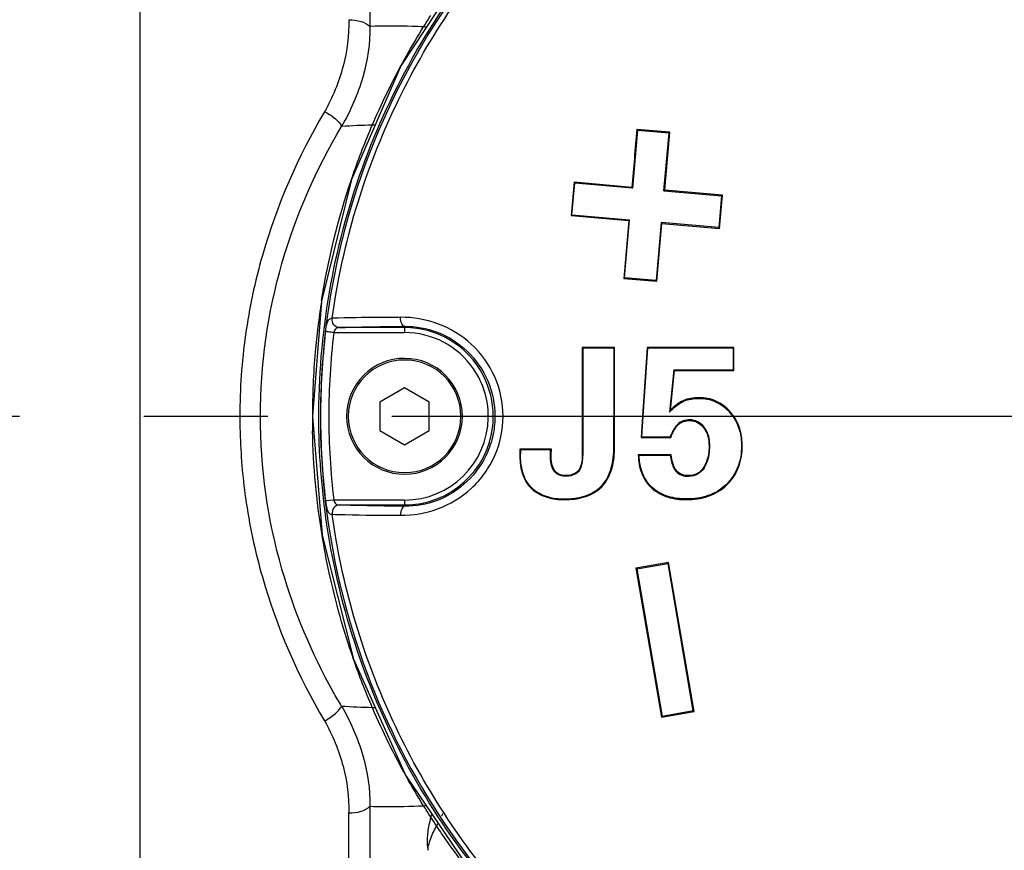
# Model space of a CAD drawing. Header units: millimetres. Extents: x 7426 to 8300, y 123 to 421.
# Tile 162 of 197: x 8101.21 to 8104.19, y 343.05 to 345.56. Entities that reach past the tile are written whole.
import ezdxf

# ---------------------------------------------------------------- set-up
doc = ezdxf.new("R2010")
doc.units = ezdxf.units.MM
doc.linetypes.add('CENTER', pattern=[0.6, 0.375, -0.075, 0.075, -0.075])
for name, color, linetype in [('中心线', 7, 'CENTER'), ('外形图', 7, 'Continuous'), ('尺寸标注', 7, 'Continuous')]:
    doc.layers.add(name, color=color, linetype=linetype)
doc.styles.add('微软雅黑', font='msyh.ttc')
doc.dimstyles.new('尺寸标注_1_20比例', dxfattribs={"dimtxt": 1.5, "dimasz": 1.25, "dimexe": 0.5, "dimexo": 0.4, "dimgap": 0.5, "dimtad": 1, "dimdec": 1, "dimlfac": 20, "dimdsep": 46, "dimtxsty": '微软雅黑', "dimcen": 0.09, "dimadec": 0, "dimazin": 0, "dimtp": 0.01, "dimtm": 0.01, "dimtfac": 1, "dimtdec": 1, "dimtofl": 0, "dimtmove": 0, "dimatfit": 3, "dimfxl": 1, "dimtolj": 1, "dimarcsym": 0})

# ---------------------------------------------------------------- blocks, each defined once
blk = doc.blocks.new('*D1279')
at = {"layer": 'Defpoints', "color": 0}
for p in [(8163.1407, 403.1778), (8093.7172, 293.7489), (8143.3418, 293.7489)]:
    blk.add_point(p, dxfattribs=at)
at = {"layer": '尺寸标注', "color": 0, "lineweight": -2}
for p, q in [((8162.7407, 403.1778), (8093.2172, 403.1778)), ((8093.7172, 401.9278), (8093.7172, 294.9989)), ((8142.9418, 293.7489), (8093.2172, 293.7489))]:
    blk.add_line(p, q, dxfattribs=at)
at = {"layer": '尺寸标注', "color": 0}
for points in [[(8093.9255, 401.9278), (8093.5088, 401.9278), (8093.7172, 403.1778)], [(8093.5088, 294.9989), (8093.9255, 294.9989), (8093.7172, 293.7489)]]:
    blk.add_solid(points, dxfattribs=at)
at = {"layer": '尺寸标注', "color": 0, "insert": (8092.4381, 348.4634), "char_height": 1.5, "attachment_point": 5, "rotation": 90, "style": '微软雅黑'}
blk.add_mtext('\\A1;2188.6', dxfattribs=at)

msp = doc.modelspace()

# ---------------------------------------------------------------- linework, layer by layer
at = {"layer": '中心线', "linetype": 'CENTER', "ltscale": 5}
msp.add_line((8099.3376, 344.3629), (8108.8529, 344.3629), dxfattribs=at)
at = {"layer": '外形图', "color": 7, "linetype": 'Continuous'}
for p, q in [((8102.2711, 346.649), (8102.2711, 345.5411)), ((8101.5758, 346.6129), (8101.5758, 344.3629)), ((8102.2711, 345.5411), (8102.2711, 345.5411)), ((8102.2711, 345.5411), (8102.2711, 345.541)), ((8103.0795, 345.2272), (8103.0642, 345.0522)), ((8103.1771, 345.2208), (8103.0778, 345.2295)), ((8103.0795, 345.2272), (8103.1748, 345.2188)), ((8103.1595, 345.0438), (8103.1748, 345.2188)), ((8103.1618, 345.0458), (8103.1771, 345.2208)), ((8103.1748, 345.2188), (8103.1771, 345.2208)), ((8103.1748, 345.2188), (8103.1748, 345.2188)), ((8103.1748, 345.2188), (8103.1748, 345.2188)), ((8103.1748, 345.2188), (8103.1748, 345.2188)), ((8103.1771, 345.2208), (8103.1771, 345.2208)), ((8102.8879, 345.0698), (8102.8791, 344.9698)), ((8102.8899, 345.0674), (8102.8879, 345.0698)), ((8102.8879, 345.0698), (8102.8879, 345.0698)), ((8103.0622, 345.0545), (8102.8879, 345.0698)), ((8102.8879, 345.0698), (8102.8879, 345.0698)), ((8102.8879, 345.0698), (8102.8879, 345.0698)), ((8102.8879, 345.0698), (8102.8879, 345.0698)), ((8102.8815, 344.9718), (8102.8899, 345.0674)), ((8103.0642, 345.0522), (8102.8899, 345.0674)), ((8103.0642, 345.0522), (8103.0622, 345.0545)), ((8103.1595, 345.0438), (8103.1618, 345.0458)), ((8103.1595, 345.0438), (8103.3338, 345.0286)), ((8103.3362, 345.0306), (8103.1618, 345.0458)), ((8103.3338, 345.0286), (8103.3254, 344.9329)), ((8103.3274, 344.9306), (8103.3362, 345.0306)), ((8103.3338, 345.0286), (8103.3362, 345.0306)), ((8103.3362, 345.0306), (8103.3362, 345.0306)), ((8103.3362, 345.0306), (8103.3362, 345.0306)), ((8102.8815, 344.9718), (8102.8791, 344.9698)), ((8102.8791, 344.9698), (8102.8791, 344.9698)), ((8102.8791, 344.9698), (8103.0535, 344.9545)), ((8102.8815, 344.9718), (8103.0558, 344.9565)), ((8103.0535, 344.9545), (8103.0382, 344.7795)), ((8103.0405, 344.7815), (8103.0558, 344.9565)), ((8103.0558, 344.9565), (8103.0535, 344.9545)), ((8103.1511, 344.9482), (8103.1358, 344.7732)), ((8103.1378, 344.7708), (8103.1531, 344.9458)), ((8103.1511, 344.9482), (8103.1511, 344.9482)), ((8103.1511, 344.9482), (8103.1531, 344.9458)), ((8103.3254, 344.9329), (8103.1511, 344.9482)), ((8103.1531, 344.9458), (8103.3274, 344.9306)), ((8103.3254, 344.9329), (8103.3254, 344.9329)), ((8103.3254, 344.9329), (8103.3254, 344.9329)), ((8103.3254, 344.9329), (8103.3274, 344.9306)), ((8103.3254, 344.9329), (8103.3254, 344.9329)), ((8103.3274, 344.9306), (8103.3274, 344.9306)), ((8103.3274, 344.9306), (8103.3274, 344.9306)), ((8103.3274, 344.9306), (8103.3274, 344.9306)), ((8103.0382, 344.7795), (8103.1378, 344.7708)), ((8103.1358, 344.7732), (8103.0405, 344.7815)), ((8103.1358, 344.7732), (8103.1358, 344.7732)), ((8103.1358, 344.7732), (8103.1378, 344.7708)), ((8103.1378, 344.7708), (8103.1378, 344.7708)), ((8102.3758, 344.6309), (8102.178, 344.6309)), ((8102.3758, 344.6347), (8102.3758, 344.6309)), ((8102.3758, 344.6309), (8102.3758, 344.6159)), ((8102.1617, 344.6159), (8102.3758, 344.6159)), ((8102.3758, 344.6159), (8102.3758, 344.6159)), ((8102.9124, 344.5708), (8102.9124, 344.3629)), ((8103.0102, 344.5708), (8102.9124, 344.5708)), ((8102.9146, 344.5686), (8102.9146, 344.3629)), ((8103.008, 344.5686), (8102.9146, 344.5686)), ((8102.9146, 344.5686), (8102.9146, 344.5686)), ((8103.008, 344.5686), (8103.0102, 344.5708)), ((8103.008, 344.5686), (8103.008, 344.3629)), ((8103.0102, 344.5708), (8103.0102, 344.5708)), ((8103.0103, 344.3629), (8103.0102, 344.5708)), ((8103.0102, 344.5708), (8103.0102, 344.5708)), ((8103.1083, 344.5708), (8103.0946, 344.3629)), ((8103.0968, 344.3629), (8103.1103, 344.5686)), ((8103.3703, 344.5708), (8103.1083, 344.5708)), ((8103.3681, 344.5686), (8103.1103, 344.5686)), ((8103.1103, 344.5686), (8103.1103, 344.5686)), ((8103.3681, 344.5686), (8103.3703, 344.5708)), ((8103.3681, 344.5686), (8103.3681, 344.5034)), ((8103.3703, 344.5012), (8103.3703, 344.5708)), ((8103.3703, 344.5708), (8103.3703, 344.5708)), ((8103.189, 344.5034), (8103.176, 344.3751)), ((8103.1788, 344.3812), (8103.191, 344.5012)), ((8103.189, 344.5034), (8103.191, 344.5012)), ((8103.189, 344.5034), (8103.3681, 344.5034)), ((8103.191, 344.5012), (8103.3703, 344.5012)), ((8103.3681, 344.5034), (8103.3703, 344.5012)), ((8102.3758, 344.4489), (8102.3013, 344.4059)), ((8102.4503, 344.4059), (8102.3758, 344.4489)), ((8102.3013, 344.4059), (8102.3013, 344.3629)), ((8102.4503, 344.3629), (8102.4503, 344.4059)), ((8103.2185, 344.4081), (8103.2176, 344.4101)), ((8101.5758, 344.3629), (8101.5758, 342.1129)), ((8102.0973, 344.3629), (8102.0973, 344.3629)), ((8102.3013, 344.3629), (8102.3013, 344.3199)), ((8102.4503, 344.3199), (8102.4503, 344.3629)), ((8102.9124, 344.3629), (8102.9124, 344.2446)), ((8102.9146, 344.3629), (8102.9146, 344.2446)), ((8102.9146, 344.3629), (8102.9146, 344.3629)), ((8103.008, 344.2703), (8103.008, 344.3629)), ((8103.008, 344.3629), (8103.008, 344.3629)), ((8103.0102, 344.2703), (8103.0103, 344.3629)), ((8103.0946, 344.3629), (8103.0904, 344.2991)), ((8103.0928, 344.3013), (8103.0968, 344.3629)), ((8103.0946, 344.3629), (8103.0946, 344.3629)), ((8103.0946, 344.3629), (8103.0946, 344.3629)), ((8103.2011, 344.3392), (8103.2026, 344.3377)), ((8103.2026, 344.3377), (8103.2026, 344.3377)), ((8103.2374, 344.3521), (8103.2374, 344.3499)), ((8103.2809, 344.3301), (8103.2792, 344.3288)), ((8102.3013, 344.3199), (8102.3758, 344.2769)), ((8102.3758, 344.2769), (8102.4503, 344.3199)), ((8103.0904, 344.2991), (8103.0904, 344.299)), ((8103.0904, 344.2991), (8103.0904, 344.2991)), ((8103.0904, 344.2991), (8103.0905, 344.2991)), ((8103.0905, 344.2991), (8103.0904, 344.2991)), ((8103.0928, 344.3013), (8103.0905, 344.2991)), ((8103.0905, 344.2991), (8103.1801, 344.2991)), ((8103.0928, 344.3013), (8103.1786, 344.3013)), ((8103.0928, 344.3013), (8103.0928, 344.3013)), ((8103.1801, 344.2992), (8103.1786, 344.3013)), ((8103.008, 344.2703), (8103.0102, 344.2703)), ((8103.2979, 344.2734), (8103.2957, 344.2734)), ((8103.2957, 344.2734), (8103.2957, 344.2734)), ((8103.3938, 344.2734), (8103.396, 344.2734)), ((8102.726, 344.2618), (8102.7238, 344.264)), ((8102.8194, 344.264), (8102.7238, 344.264)), ((8102.7238, 344.264), (8102.7238, 344.264)), ((8102.7238, 344.264), (8102.7238, 344.2499)), ((8102.726, 344.2499), (8102.7238, 344.2499)), ((8102.726, 344.2618), (8102.726, 344.2499)), ((8102.8171, 344.2618), (8102.726, 344.2618)), ((8102.726, 344.2618), (8102.726, 344.2618)), ((8102.8166, 344.2481), (8102.8171, 344.2618)), ((8102.8166, 344.2481), (8102.8187, 344.248)), ((8102.8171, 344.2618), (8102.8194, 344.264)), ((8102.8171, 344.2618), (8102.8171, 344.2618)), ((8102.8187, 344.248), (8102.8194, 344.264)), ((8102.8194, 344.264), (8102.8194, 344.264)), ((8103.1809, 344.2465), (8103.082, 344.2465)), ((8103.1791, 344.2443), (8103.0842, 344.2443)), ((8103.181, 344.2465), (8103.1809, 344.2465)), ((8103.2808, 344.2064), (8103.279, 344.2077)), ((8103.279, 344.2077), (8103.279, 344.2077)), ((8102.861, 344.1816), (8102.861, 344.1838)), ((8102.9021, 344.1966), (8102.9004, 344.198)), ((8103.1953, 344.1975), (8103.197, 344.1988)), ((8103.2349, 344.1816), (8103.2349, 344.1838)), ((8103.2808, 344.2064), (8103.2808, 344.2064)), ((8102.9699, 344.1514), (8102.9714, 344.1499)), ((8103.1242, 344.1475), (8103.1227, 344.1459)), ((8103.3481, 344.1572), (8103.3496, 344.1556)), ((8102.7619, 344.145), (8102.7605, 344.1434)), ((8102.7619, 344.145), (8102.7619, 344.145)), ((8102.1617, 344.1099), (8102.137, 344.107)), ((8102.137, 344.107), (8102.137, 344.107)), ((8102.3758, 344.1099), (8102.1617, 344.1099)), ((8102.1617, 344.1099), (8102.1617, 344.1099)), ((8102.178, 344.0949), (8102.3758, 344.0949)), ((8102.3758, 344.1099), (8102.3758, 344.0949)), ((8102.3758, 344.1099), (8102.3758, 344.1099)), ((8102.3758, 344.1099), (8102.3758, 344.1099)), ((8102.3758, 344.0949), (8102.3758, 344.0911)), ((8102.3758, 344.0949), (8102.3758, 344.0949)), ((8102.8585, 344.1133), (8102.8585, 344.1111)), ((8103.2277, 344.1133), (8103.2277, 344.1111)), ((8103.1735, 343.9208), (8103.0749, 343.9039)), ((8103.0775, 343.9021), (8103.1717, 343.9183)), ((8103.1717, 343.9183), (8103.1735, 343.9208)), ((8103.1717, 343.9183), (8103.1717, 343.9183)), ((8103.2482, 343.4726), (8103.1717, 343.9183)), ((8103.1717, 343.9183), (8103.1717, 343.9183)), ((8103.2507, 343.4708), (8103.1735, 343.9208)), ((8103.0749, 343.9039), (8103.1522, 343.4539)), ((8103.0775, 343.9021), (8103.0749, 343.9039)), ((8103.0775, 343.9021), (8103.0775, 343.9021)), ((8103.0775, 343.9021), (8103.0775, 343.9021)), ((8103.0775, 343.9021), (8103.1539, 343.4564)), ((8103.1522, 343.4539), (8103.2507, 343.4708)), ((8103.2482, 343.4726), (8103.1539, 343.4564)), ((8103.2482, 343.4726), (8103.2482, 343.4726)), ((8103.1539, 343.4564), (8103.1522, 343.4539)), ((8103.1522, 343.4539), (8103.1522, 343.4539)), ((8103.1522, 343.4539), (8103.1522, 343.4539)), ((8102.2711, 343.1847), (8102.2711, 343.1847)), ((8102.2711, 343.1847), (8102.2711, 343.1847)), ((8102.2711, 343.1847), (8102.2711, 342.0767)), ((8102.2069, 342.0379), (8102.2069, 343.1646))]:
    msp.add_line(p, q, dxfattribs=at)
at = {"layer": '外形图'}
for p, q in [((8102.0973, 344.3629), (8102.0973, 344.3629)), ((8102.1468, 344.3629), (8102.1468, 344.3629)), ((8102.9124, 344.3629), (8102.9146, 344.3629)), ((8103.008, 344.3629), (8103.0103, 344.3629)), ((8103.0946, 344.3629), (8103.0968, 344.3629)), ((8103.3676, 344.3629), (8103.3676, 344.3629))]:
    msp.add_line(p, q, dxfattribs=at)
at = {"layer": '外形图', "color": 7, "linetype": 'Continuous'}
for points in [[(8102.5735, 345.7396), (8102.3665, 345.4246)], [(8102.3659, 345.4236), (8102.2154, 345.0785)], [(8102.3665, 345.4246), (8102.3662, 345.4241), (8102.3659, 345.4236)], [(8102.2152, 345.0779), (8102.1247, 344.7106)], [(8102.2154, 345.0785), (8102.2153, 345.0782), (8102.2152, 345.0779)], [(8102.1246, 344.7095), (8102.0973, 344.3634)], [(8102.1247, 344.7106), (8102.1246, 344.7101), (8102.1246, 344.7095)], [(8102.0973, 344.3634), (8102.0973, 344.3629)], [(8102.0973, 344.3629), (8102.0973, 344.3629)], [(8102.0973, 344.3629), (8102.0973, 344.3624)], [(8102.0973, 344.3624), (8102.1264, 344.0048)], [(8102.1264, 344.0048), (8102.1264, 344.0043), (8102.1266, 344.0039)], [(8102.1266, 344.0039), (8102.2218, 343.6288)], [(8102.2218, 343.6288), (8102.2219, 343.6282), (8102.2222, 343.6276)], [(8102.2222, 343.6276), (8102.3801, 343.2764)], [(8102.3801, 343.2764), (8102.3804, 343.2758), (8102.3808, 343.2752)], [(8102.3808, 343.2752), (8102.5975, 342.956)]]:
    msp.add_lwpolyline(points, dxfattribs=at)
for centre, radius, start, end in [((8104.3259, 344.3627), 2.2045, 141.1691, 179.9968), ((8102.3116, 343.3795), 1.8632, 91.0257, 93.8884), ((8102.3116, 343.3795), 1.8632, 90.7591, 91.0257), ((8104.3257, 344.362), 2.2284, 170.9353, 171.0017), ((8104.3257, 344.362), 2.2284, 171.0298, 174.9736), ((8104.3257, 344.362), 2.2284, 171.0017, 171.0298), ((8102.3758, 344.3629), 0.268, 27.5354, 89.9999), ((8104.3181, 344.3624), 2.1961, 173.2969, 179.9875), ((8104.3181, 344.3624), 2.1713, 173.2957, 179.9874), ((8102.3758, 344.3629), 0.253, 34.5028, 90), ((8102.3758, 344.3629), 0.253, 89.99999998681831, 90.00002666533), ((8104.3257, 344.362), 2.2284, 174.9736, 179.965), ((8102.3758, 344.3629), 0.175, 0, 179.8363), ((8102.3758, 344.3629), 0.17, 0, 179.8315), ((8102.3758, 344.3629), 0.253, 0, 34.5028), ((8102.3758, 344.3629), 0.253, 34.50275193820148, 34.50282682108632), ((8102.3758, 344.3629), 0.268, 0, 27.5354), ((8104.3257, 344.362), 2.2284, 179.965, 179.9786), ((8104.2948, 344.3627), 2.1975, 179.9965, 179.9967), ((8104.2948, 344.3627), 2.1975, 179.9966663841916, 179.9967453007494), ((8104.2948, 344.3627), 2.1975, 179.9967, 180.0102), ((8104.2948, 344.3627), 2.1975, 180.0102, 181.181), ((8104.3259, 344.363), 2.2045, 180.0032, 192.251), ((8104.314, 344.3631), 2.1921, 180.0069, 180.007), ((8104.314, 344.3631), 2.1921, 180.007, 186.7113), ((8104.314, 344.3631), 2.1672, 180.007, 186.7113), ((8102.3758, 344.3629), 0.175, 180.1637, 0), ((8102.3758, 344.3629), 0.17, 180.1685, 0), ((8102.3758, 344.3629), 0.253, 270.0001, 358.9306), ((8102.3758, 344.3629), 0.253, 358.9306, 0), ((8102.3758, 344.3629), 0.268, 353.9538, 0), ((8103.6238, 344.1732), 0.4912, 154.946, 155.7363), ((8103.6238, 344.1732), 0.4912, 154.9459963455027, 154.9460253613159), ((8103.2539, 344.2829), 0.139, 35.1063, 42.1632), ((8103.2539, 344.2829), 0.1412, 34.4852, 42.1612), ((8103.2539, 344.2829), 0.139, 35.10627523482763, 35.10629753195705), ((8102.3758, 344.3629), 0.268, 270, 353.9538), ((8104.314, 344.3631), 2.1672, 186.7112948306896, 186.711328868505), ((8102.3758, 344.3629), 0.268, 269.9999, 270), ((8104.3259, 344.363), 2.2045, 192.251, 218.8309), ((8102.3124, 345.3685), 1.8854, 266.1317, 268.9607), ((8102.3124, 345.3685), 1.8854, 268.9607, 269.2285)]:
    msp.add_arc(centre, radius, start, end, dxfattribs=at)
for points, knots in [([(8102.1167, 344.3629), (8102.1167, 344.3829), (8102.1188, 344.5328), (8102.1512, 344.8118), (8102.2635, 345.1863), (8102.44, 345.5354), (8102.6749, 345.848), (8102.9135, 346.0703), (8103.1253, 346.2208), (8103.2937, 346.3191), (8103.47, 346.4024), (8103.6526, 346.4707), (8103.8408, 346.5217), (8104.0333, 346.5527), (8104.1953, 346.5677), (8104.2929, 346.5752), (8104.3258, 346.5776)], [0.4975923, 0.4975923, 0.4975923, 0.4975923, 0.5000031, 0.5156265, 0.5312501, 0.5468735, 0.5624969, 0.5781216, 0.5859399, 0.5937563, 0.6015783, 0.609406, 0.6172217, 0.6250284, 0.6328501, 0.6368217, 0.6368217, 0.6368217, 0.6368217]), ([(8102.1573, 344.6589), (8102.1857, 344.8681), (8102.3051, 345.2804), (8102.537, 345.6405), (8102.6739, 345.8013)], [0, 0, 0, 0, 0.4999399, 0.9999978, 0.9999978, 0.9999978, 0.9999978]), ([(8102.2069, 345.5611), (8102.2087, 345.5139), (8102.1956, 345.4163), (8102.158, 345.3262), (8102.1341, 345.2828)], [0.0000064, 0.0000064, 0.0000064, 0.0000064, 0.4883847, 0.9999987, 0.9999987, 0.9999987, 0.9999987]), ([(8102.2069, 345.5611), (8102.2196, 345.5611), (8102.2423, 345.5582), (8102.2639, 345.5482), (8102.2711, 345.5411)], [0.000001, 0.000001, 0.000001, 0.000001, 0.5548786, 1, 1, 1, 1]), ([(8102.2711, 345.541), (8102.2718, 345.4893), (8102.2555, 345.383), (8102.2123, 345.2852), (8102.1852, 345.2384)], [0.0001142, 0.0001142, 0.0001142, 0.0001142, 0.4887, 1, 1, 1, 1]), ([(8102.4331, 345.5392), (8102.4219, 345.5398), (8102.3679, 345.5424), (8102.3138, 345.5424), (8102.2711, 345.541)], [0.0488765, 0.0488765, 0.0488765, 0.0488765, 0.246916, 0.999997, 0.999997, 0.999997, 0.999997]), ([(8102.3665, 345.4246), (8102.3714, 345.4336), (8102.3927, 345.4723), (8102.4152, 345.5104), (8102.4331, 345.5392)], [0.24019169, 0.24019169, 0.24019169, 0.24019169, 0.24996015, 0.2823671, 0.2823671, 0.2823671, 0.2823671]), ([(8102.1341, 345.2828), (8102.0533, 345.1473), (8101.9566, 344.9245), (8101.8896, 344.6092), (8101.8781, 344.4452), (8101.878, 344.3629)], [0, 0, 0, 0, 0.490795, 0.744061, 1, 1, 1, 1]), ([(8102.1341, 345.2828), (8102.146, 345.2772), (8102.1621, 345.267), (8102.1784, 345.2508), (8102.1838, 345.2424), (8102.1852, 345.2384)], [0, 0, 0, 0, 0.572954, 0.815225, 1, 1, 1, 1]), ([(8101.9402, 344.3629), (8101.94, 344.5184), (8101.984, 344.8257), (8102.1081, 345.1093), (8102.1852, 345.2383)], [0.0000221, 0.0000221, 0.0000221, 0.0000221, 0.5085403, 1, 1, 1, 1]), ([(8102.2154, 345.0785), (8102.2171, 345.0836), (8102.2361, 345.1389), (8102.2572, 345.1935), (8102.2782, 345.2423)], [0.11990168, 0.11990168, 0.11990168, 0.11990168, 0.12497606, 0.175722, 0.175722, 0.175722, 0.175722]), ([(8103.0795, 345.2272), (8103.079, 345.2277), (8103.0782, 345.2284), (8103.078, 345.2293), (8103.0778, 345.2295)], [0, 0, 0, 0, 0.780115, 1, 1, 1, 1]), ([(8102.137, 344.6192), (8102.1377, 344.625), (8102.1392, 344.6354), (8102.1426, 344.6485), (8102.1483, 344.6579), (8102.1547, 344.6593), (8102.1573, 344.6589)], [0.0102254, 0.0102254, 0.0102254, 0.0102254, 0.3658443, 0.6456524, 0.8392624, 1, 1, 1, 1]), ([(8102.178, 344.6309), (8102.172, 344.6309), (8102.1591, 344.6383), (8102.1565, 344.6523), (8102.1573, 344.6589)], [0.0000473, 0.0000473, 0.0000473, 0.0000473, 0.4728776, 0.999997, 0.999997, 0.999997, 0.999997]), ([(8102.3139, 344.6616), (8102.3091, 344.6616), (8102.2569, 344.6612), (8102.2046, 344.6605), (8102.1573, 344.6589)], [0.2419395, 0.2419395, 0.2419395, 0.2419395, 0.3118959, 1, 1, 1, 1]), ([(8102.3758, 344.6347), (8102.3718, 344.6348), (8102.3666, 344.6422), (8102.3642, 344.6519), (8102.3638, 344.6585), (8102.3639, 344.6619)], [0.0000032, 0.0000032, 0.0000032, 0.0000032, 0.3834573, 0.6759653, 0.9999457, 0.9999457, 0.9999457, 0.9999457]), ([(8102.6732, 344.3629), (8102.6732, 344.4033), (8102.6563, 344.4852), (8102.5838, 344.5862), (8102.48, 344.6484), (8102.4016, 344.6625), (8102.3639, 344.6619)], [0, 0, 0, 0, 0.255176, 0.510055, 0.762155, 1, 1, 1, 1]), ([(8102.178, 344.6309), (8102.1744, 344.6308), (8102.166, 344.6282), (8102.1628, 344.6201), (8102.1617, 344.6159)], [0.0003475, 0.0003475, 0.0003475, 0.0003475, 0.4513252, 1, 1, 1, 1]), ([(8102.178, 344.6309), (8102.1905, 344.6313), (8102.2072, 344.6318), (8102.2238, 344.6322), (8102.228, 344.6323)], [0.0000092, 0.0000092, 0.0000092, 0.0000092, 0.1893608, 0.2527931, 0.2527931, 0.2527931, 0.2527931]), ([(8102.3758, 344.6347), (8102.4092, 344.635), (8102.4792, 344.6224), (8102.5706, 344.5642), (8102.6338, 344.4727), (8102.6487, 344.3993), (8102.6488, 344.363)], [0, 0, 0, 0, 0.235804, 0.488118, 0.743824, 1, 1, 1, 1]), ([(8102.1617, 344.6159), (8102.1587, 344.6162), (8102.1533, 344.617), (8102.1455, 344.6176), (8102.141, 344.6181), (8102.1374, 344.6195), (8102.137, 344.6188)], [0, 0, 0, 0, 0.3603267, 0.673204, 0.8962772, 0.9993457, 0.9993457, 0.9993457, 0.9993457]), ([(8103.3586, 344.3777), (8103.3469, 344.3907), (8103.3181, 344.4128), (8103.2825, 344.4191), (8103.265, 344.4191)], [0, 0, 0, 0, 0.499969, 1, 1, 1, 1]), ([(8103.265, 344.417), (8103.2822, 344.417), (8103.3172, 344.4107), (8103.3455, 344.389), (8103.357, 344.3762)], [0, 0, 0, 0, 0.500028, 1, 1, 1, 1]), ([(8102.1602, 343.5307), (8102.0948, 343.6474), (8101.9816, 343.9167), (8101.94, 344.2073), (8101.9402, 344.3628)], [0.0544762, 0.0544762, 0.0544762, 0.0544762, 0.4914604, 1, 1, 1, 1]), ([(8104.3258, 342.1467), (8104.3177, 342.1473), (8104.2449, 342.1527), (8104.1074, 342.1649), (8103.9144, 342.1913), (8103.7241, 342.2334), (8103.5391, 342.295), (8103.3603, 342.3729), (8103.1887, 342.4657), (8103.026, 342.573), (8102.8227, 342.7348), (8102.5966, 342.9698), (8102.3789, 343.2946), (8102.2219, 343.6528), (8102.1347, 344.0134), (8102.1167, 344.2531), (8102.1167, 344.3629)], [0.3583554, 0.3583554, 0.3583554, 0.3583554, 0.359332, 0.367153, 0.3749731, 0.3827825, 0.3906018, 0.3984286, 0.4062493, 0.4140661, 0.4218851, 0.4375097, 0.4531332, 0.4687563, 0.4843802, 0.4975923, 0.4975923, 0.4975923, 0.4975923]), ([(8102.3639, 344.0639), (8102.4016, 344.0633), (8102.48, 344.0773), (8102.5662, 344.1291), (8102.6199, 344.1899), (8102.6604, 344.2606), (8102.6732, 344.3224), (8102.6732, 344.3629)], [0, 0, 0, 0, 0.237521, 0.489257, 0.617095, 0.745163, 1, 1, 1, 1]), ([(8103.3676, 344.3629), (8103.3767, 344.35), (8103.3902, 344.3208), (8103.3938, 344.2892), (8103.3938, 344.2734)], [0.0000215, 0.0000215, 0.0000215, 0.0000215, 0.4996596, 1, 1, 1, 1]), ([(8103.396, 344.2734), (8103.396, 344.2891), (8103.3925, 344.3207), (8103.3792, 344.3499), (8103.3703, 344.3629)], [0, 0, 0, 0, 0.500369, 1, 1, 1, 1]), ([(8103.2011, 344.3392), (8103.1992, 344.336), (8103.1938, 344.3308), (8103.1876, 344.3216), (8103.183, 344.3115), (8103.1799, 344.3047), (8103.1786, 344.3013)], [0, 0, 0, 0, 0.2498879, 0.4993794, 0.7502296, 0.9999775, 0.9999775, 0.9999775, 0.9999775]), ([(8103.2374, 344.3521), (8103.2308, 344.3521), (8103.2176, 344.3507), (8103.2057, 344.3438), (8103.2011, 344.3392)], [0, 0, 0, 0, 0.501101, 1, 1, 1, 1]), ([(8103.2026, 344.3377), (8103.207, 344.3421), (8103.2184, 344.3486), (8103.2311, 344.3499), (8103.2374, 344.3499)], [0.0032481, 0.0032481, 0.0032481, 0.0032481, 0.498933, 1, 1, 1, 1]), ([(8103.2809, 344.3301), (8103.2758, 344.3367), (8103.2629, 344.3483), (8103.2458, 344.3521), (8103.2374, 344.3521)], [0, 0, 0, 0, 0.500309, 1, 1, 1, 1]), ([(8103.2374, 344.3499), (8103.2454, 344.3499), (8103.2619, 344.3463), (8103.2743, 344.3351), (8103.2792, 344.3288)], [0, 0, 0, 0, 0.499701, 1, 1, 1, 1]), ([(8103.2792, 344.3288), (8103.2852, 344.3211), (8103.2937, 344.3028), (8103.2957, 344.2832), (8103.2957, 344.2734)], [0, 0, 0, 0, 0.499356, 1, 1, 1, 1]), ([(8103.2979, 344.2734), (8103.2979, 344.2884), (8103.2945, 344.309), (8103.2841, 344.3262), (8103.2809, 344.3301)], [0, 0, 0, 0, 0.748675, 1, 1, 1, 1]), ([(8101.8788, 344.3129), (8101.8807, 344.2472), (8101.893, 344.1002), (8101.9566, 343.8013), (8102.0532, 343.5785), (8102.1341, 343.4429)], [0.0518058, 0.0518058, 0.0518058, 0.0518058, 0.2559411, 0.5092075, 1, 1, 1, 1]), ([(8102.6442, 344.3132), (8102.6405, 344.2937), (8102.6242, 344.2391), (8102.5706, 344.1615), (8102.4793, 344.1033), (8102.4092, 344.0907), (8102.3758, 344.0911)], [0.1169556, 0.1169556, 0.1169556, 0.1169556, 0.2561787, 0.5118854, 0.764204, 1, 1, 1, 1]), ([(8102.9699, 344.1514), (8102.9848, 344.1664), (8103.0045, 344.2064), (8103.008, 344.249), (8103.008, 344.2703)], [0, 0, 0, 0, 0.498112, 1, 1, 1, 1]), ([(8102.9714, 344.1499), (8102.9865, 344.1651), (8103.0067, 344.2056), (8103.0102, 344.2487), (8103.0102, 344.2703)], [0, 0, 0, 0, 0.498502, 1, 1, 1, 1]), ([(8103.2957, 344.2734), (8103.2957, 344.2563), (8103.293, 344.2328), (8103.2822, 344.2124), (8103.279, 344.2077)], [0, 0, 0, 0, 0.748964, 1, 1, 1, 1]), ([(8103.2808, 344.2064), (8103.2841, 344.2112), (8103.2951, 344.232), (8103.2979, 344.256), (8103.2979, 344.2734)], [0, 0, 0, 0, 0.251013, 1, 1, 1, 1]), ([(8103.3938, 344.2734), (8103.3938, 344.2521), (8103.3877, 344.2089), (8103.3633, 344.172), (8103.3481, 344.1572)], [0, 0, 0, 0, 0.500561, 1, 1, 1, 1]), ([(8103.3496, 344.1556), (8103.3651, 344.1706), (8103.3898, 344.208), (8103.396, 344.2518), (8103.396, 344.2734)], [0, 0, 0, 0, 0.499454, 1, 1, 1, 1]), ([(8102.7238, 344.2499), (8102.7238, 344.2306), (8102.7269, 344.1921), (8102.7461, 344.156), (8102.7605, 344.1434)], [0, 0, 0, 0, 0.502562, 1, 1, 1, 1]), ([(8102.7619, 344.145), (8102.7548, 344.1513), (8102.7427, 344.1665), (8102.7285, 344.202), (8102.726, 344.2309), (8102.726, 344.2499)], [0, 0, 0, 0, 0.24975, 0.499966, 1, 1, 1, 1]), ([(8102.861, 344.1816), (8102.8535, 344.1816), (8102.8378, 344.1848), (8102.8222, 344.203), (8102.8167, 344.2253), (8102.8163, 344.2405), (8102.8166, 344.2481)], [0, 0, 0, 0, 0.249191, 0.497859, 0.748617, 1, 1, 1, 1]), ([(8102.861, 344.1838), (8102.8538, 344.1838), (8102.8387, 344.1868), (8102.824, 344.2046), (8102.8188, 344.2261), (8102.8185, 344.2407), (8102.8187, 344.248)], [0, 0, 0, 0, 0.248938, 0.497424, 0.748353, 1, 1, 1, 1]), ([(8102.9124, 344.2446), (8102.9124, 344.2364), (8102.9115, 344.2203), (8102.9057, 344.2042), (8102.9004, 344.198)], [0, 0, 0, 0, 0.501334, 1, 1, 1, 1]), ([(8102.9021, 344.1966), (8102.9048, 344.1998), (8102.9132, 344.2146), (8102.9146, 344.232), (8102.9146, 344.2446)], [0, 0, 0, 0, 0.25101, 1, 1, 1, 1]), ([(8103.082, 344.2464), (8103.0825, 344.2277), (8103.088, 344.1904), (8103.1092, 344.1581), (8103.1227, 344.1459)], [0, 0, 0, 0, 0.50715, 1, 1, 1, 1]), ([(8103.1242, 344.1475), (8103.1112, 344.1593), (8103.0906, 344.1902), (8103.0849, 344.2262), (8103.0842, 344.2443)], [0, 0, 0, 0, 0.491845, 1, 1, 1, 1]), ([(8103.1791, 344.2443), (8103.1806, 344.2319), (8103.184, 344.2151), (8103.1926, 344.2007), (8103.1953, 344.1975)], [0.0000375, 0.0000375, 0.0000375, 0.0000375, 0.749319, 1, 1, 1, 1]), ([(8103.197, 344.1988), (8103.1917, 344.2054), (8103.1848, 344.2215), (8103.182, 344.2381), (8103.181, 344.2465)], [0, 0, 0, 0, 0.49924, 0.999941, 0.999941, 0.999941, 0.999941]), ([(8103.279, 344.2077), (8103.274, 344.2006), (8103.2613, 344.1878), (8103.2435, 344.1838), (8103.2349, 344.1838)], [0.0000018, 0.0000018, 0.0000018, 0.0000018, 0.5004795, 1, 1, 1, 1]), ([(8102.9004, 344.198), (8102.8958, 344.1926), (8102.8826, 344.185), (8102.8682, 344.1838), (8102.861, 344.1838)], [0, 0, 0, 0, 0.498096, 1, 1, 1, 1]), ([(8102.9021, 344.1966), (8102.8973, 344.1909), (8102.8836, 344.1829), (8102.8685, 344.1816), (8102.861, 344.1816)], [0, 0, 0, 0, 0.498175, 1, 1, 1, 1]), ([(8103.1953, 344.1975), (8103.1999, 344.1918), (8103.2127, 344.1832), (8103.2276, 344.1816), (8103.2349, 344.1816)], [0, 0, 0, 0, 0.498463, 1, 1, 1, 1]), ([(8103.2349, 344.1838), (8103.2279, 344.1838), (8103.2137, 344.1853), (8103.2014, 344.1934), (8103.197, 344.1988)], [0, 0, 0, 0, 0.50158, 1, 1, 1, 1]), ([(8103.2808, 344.2064), (8103.2756, 344.1991), (8103.2623, 344.1858), (8103.2439, 344.1816), (8103.2349, 344.1816)], [0.0000037, 0.0000037, 0.0000037, 0.0000037, 0.5004107, 1, 1, 1, 1]), ([(8102.8585, 344.1133), (8102.8786, 344.1133), (8102.919, 344.1171), (8102.9558, 344.1373), (8102.9699, 344.1514)], [0, 0, 0, 0, 0.501562, 1, 1, 1, 1]), ([(8102.8585, 344.1111), (8102.8789, 344.1111), (8102.9198, 344.115), (8102.9572, 344.1355), (8102.9714, 344.1499)], [0, 0, 0, 0, 0.501295, 1, 1, 1, 1]), ([(8103.2277, 344.1133), (8103.2092, 344.1133), (8103.1718, 344.1171), (8103.1379, 344.1351), (8103.1242, 344.1475)], [0, 0, 0, 0, 0.500956, 1, 1, 1, 1]), ([(8103.3481, 344.1572), (8103.3325, 344.142), (8103.2936, 344.1187), (8103.2495, 344.1133), (8103.2277, 344.1133)], [0, 0, 0, 0, 0.499261, 1, 1, 1, 1]), ([(8103.2277, 344.1111), (8103.2498, 344.1111), (8103.2945, 344.1166), (8103.3338, 344.1403), (8103.3496, 344.1556)], [0, 0, 0, 0, 0.500742, 1, 1, 1, 1]), ([(8102.7605, 344.1434), (8102.7735, 344.1318), (8102.8057, 344.1148), (8102.841, 344.1111), (8102.8585, 344.1111)], [0, 0, 0, 0, 0.499185, 1, 1, 1, 1]), ([(8102.7619, 344.145), (8102.7748, 344.1336), (8102.8064, 344.1169), (8102.8413, 344.1133), (8102.8585, 344.1133)], [0.0000028, 0.0000028, 0.0000028, 0.0000028, 0.4992054, 1, 1, 1, 1]), ([(8103.1227, 344.1459), (8103.1366, 344.1333), (8103.171, 344.115), (8103.2089, 344.1111), (8103.2277, 344.1111)], [0, 0, 0, 0, 0.499122, 1, 1, 1, 1]), ([(8102.137, 344.107), (8102.1377, 344.101), (8102.1392, 344.0905), (8102.1425, 344.0773), (8102.1484, 344.0678), (8102.1546, 344.0667), (8102.1573, 344.0668)], [0.0015891, 0.0015891, 0.0015891, 0.0015891, 0.3662534, 0.6466249, 0.8392285, 1, 1, 1, 1]), ([(8102.178, 344.0949), (8102.1719, 344.0948), (8102.1587, 344.0876), (8102.1565, 344.0734), (8102.1573, 344.0668)], [0, 0, 0, 0, 0.478666, 1, 1, 1, 1]), ([(8102.1617, 344.1099), (8102.1628, 344.1057), (8102.166, 344.0975), (8102.1745, 344.0949), (8102.178, 344.0949)], [0, 0, 0, 0, 0.5485645, 0.999994, 0.999994, 0.999994, 0.999994]), ([(8102.3758, 344.0911), (8102.3552, 344.0913), (8102.2892, 344.092), (8102.2233, 344.0933), (8102.178, 344.0949)], [0, 0, 0, 0, 0.31275, 1, 1, 1, 1]), ([(8102.3758, 344.0911), (8102.3718, 344.091), (8102.3666, 344.0835), (8102.3642, 344.0738), (8102.3638, 344.0672), (8102.3639, 344.0639)], [0, 0, 0, 0, 0.3834839, 0.67598, 0.9999458, 0.9999458, 0.9999458, 0.9999458]), ([(8102.6739, 342.9244), (8102.537, 343.0852), (8102.3051, 343.4454), (8102.1857, 343.8576), (8102.1573, 344.0668)], [0.0000029, 0.0000029, 0.0000029, 0.0000029, 0.5000584, 1, 1, 1, 1]), ([(8102.1573, 344.0668), (8102.1703, 344.0664), (8102.2392, 344.0645), (8102.3081, 344.064), (8102.3639, 344.0639)], [0, 0, 0, 0, 0.1898633, 0.9999564, 0.9999564, 0.9999564, 0.9999564]), ([(8102.2218, 343.6288), (8102.192, 343.7142), (8102.1569, 343.8387), (8102.1328, 343.9657), (8102.1266, 344.0039)], [0.7964082, 0.7964082, 0.7964082, 0.7964082, 0.8750266, 0.9086609, 0.9086609, 0.9086609, 0.9086609]), ([(8102.1341, 343.4429), (8102.1458, 343.449), (8102.1617, 343.4594), (8102.178, 343.4754), (8102.1836, 343.4835), (8102.1852, 343.4874)], [0, 0, 0, 0, 0.575487, 0.817981, 1, 1, 1, 1]), ([(8102.1852, 343.4874), (8102.2123, 343.4406), (8102.2555, 343.3428), (8102.2718, 343.2364), (8102.2711, 343.1847)], [0, 0, 0, 0, 0.511301, 0.9999774, 0.9999774, 0.9999774, 0.9999774]), ([(8102.3801, 343.2764), (8102.3432, 343.3424), (8102.3091, 343.4115), (8102.2787, 343.4822), (8102.2782, 343.4834)], [0.68429014, 0.68429014, 0.68429014, 0.68429014, 0.7500672, 0.7511911, 0.7511911, 0.7511911, 0.7511911]), ([(8102.1341, 343.4429), (8102.158, 343.3996), (8102.1956, 343.3094), (8102.2087, 343.2119), (8102.2069, 343.1646)], [0, 0, 0, 0, 0.5116186, 0.9999883, 0.9999883, 0.9999883, 0.9999883]), ([(8102.2069, 343.1646), (8102.2195, 343.1643), (8102.2425, 343.1668), (8102.264, 343.1773), (8102.2711, 343.1847)], [0.0000018, 0.0000018, 0.0000018, 0.0000018, 0.552146, 1, 1, 1, 1]), ([(8102.2711, 343.1847), (8102.2854, 343.1842), (8102.3394, 343.1831), (8102.3934, 343.1843), (8102.4331, 343.1865)], [0, 0, 0, 0, 0.2530463, 0.9555343, 0.9555343, 0.9555343, 0.9555343]), ([(8102.4495, 343.1282), (8102.4464, 343.114), (8102.4431, 343.0885), (8102.4442, 343.0625), (8102.4467, 343.0517)], [0, 0, 0, 0, 0.5655483, 0.9998677, 0.9998677, 0.9998677, 0.9998677]), ([(8102.4467, 343.0517), (8102.4467, 343.0584), (8102.4494, 343.0725), (8102.4566, 343.0931), (8102.4649, 343.1107), (8102.4706, 343.1213), (8102.4727, 343.1252)], [0.0001408, 0.0001408, 0.0001408, 0.0001408, 0.2281796, 0.4854798, 0.7430515, 0.8935897, 0.8935897, 0.8935897, 0.8935897]), ([(8102.5975, 342.956), (8102.559, 343.0034), (8102.5169, 343.0596), (8102.4776, 343.1177), (8102.4727, 343.1252)], [0.57195423, 0.57195423, 0.57195423, 0.57195423, 0.62509315, 0.6329041, 0.6329041, 0.6329041, 0.6329041])]:
    msp.add_open_spline(points, degree=3, knots=knots, dxfattribs=at)
for points in [[(8102.2069, 345.5611), (8102.2069, 345.5611), (8102.2069, 345.5611), (8102.2069, 345.5611)], [(8102.2069, 345.5611), (8102.2069, 345.5611), (8102.2069, 345.5611), (8102.2069, 345.5611)], [(8102.4331, 345.5392), (8102.4403, 345.5508), (8102.4476, 345.5623), (8102.455, 345.5737)], [(8102.2711, 345.5411), (8102.2711, 345.5411), (8102.2711, 345.5411), (8102.2711, 345.5411)], [(8102.2711, 345.5411), (8102.2711, 345.541), (8102.2711, 345.541), (8102.2711, 345.541)], [(8102.2711, 345.541), (8102.2711, 345.541), (8102.2711, 345.541), (8102.2711, 345.541)], [(8102.4414, 345.5387), (8102.4386, 345.5389), (8102.4359, 345.539), (8102.4331, 345.5392)], [(8102.2782, 345.2423), (8102.3047, 345.304), (8102.334, 345.3645), (8102.3659, 345.4236)], [(8102.3659, 345.4236), (8102.3661, 345.4239), (8102.3663, 345.4243), (8102.3665, 345.4246)], [(8102.1341, 345.2828), (8102.1341, 345.2828), (8102.1341, 345.2828), (8102.1341, 345.2828)], [(8103.0777, 345.2295), (8103.0726, 345.1712), (8103.0673, 345.1129), (8103.0622, 345.0545)], [(8102.1252, 344.7131), (8102.1449, 344.8368), (8102.175, 344.9591), (8102.2152, 345.0779)], [(8102.2152, 345.0779), (8102.2153, 345.0781), (8102.2153, 345.0783), (8102.2154, 345.0785)], [(8102.1573, 344.6589), (8102.1573, 344.6589), (8102.1573, 344.6589), (8102.1573, 344.6589)], [(8102.3639, 344.6619), (8102.3472, 344.6618), (8102.3306, 344.6618), (8102.3139, 344.6616)], [(8102.3639, 344.6619), (8102.3639, 344.6619), (8102.3639, 344.6619), (8102.3639, 344.6619)], [(8102.3639, 344.6619), (8102.3639, 344.6619), (8102.3639, 344.6619), (8102.3639, 344.6619)], [(8102.178, 344.6309), (8102.178, 344.6309), (8102.178, 344.6309), (8102.178, 344.6309)], [(8102.178, 344.6309), (8102.178, 344.6309), (8102.178, 344.6309), (8102.178, 344.6309)], [(8102.178, 344.6309), (8102.178, 344.6309), (8102.178, 344.6309), (8102.178, 344.6309)], [(8102.178, 344.6309), (8102.178, 344.6309), (8102.178, 344.6309), (8102.178, 344.6309)], [(8102.178, 344.6309), (8102.178, 344.6309), (8102.178, 344.6309), (8102.178, 344.6309)], [(8102.178, 344.6309), (8102.178, 344.6309), (8102.178, 344.6309), (8102.178, 344.6309)], [(8102.228, 344.6323), (8102.2773, 344.6335), (8102.3265, 344.6342), (8102.3758, 344.6347)], [(8102.3758, 344.6347), (8102.3758, 344.6347), (8102.3758, 344.6347), (8102.3758, 344.6347)], [(8102.137, 344.6188), (8102.137, 344.6189), (8102.137, 344.6191), (8102.137, 344.6192)], [(8102.137, 344.6187), (8102.137, 344.6187), (8102.137, 344.6187), (8102.137, 344.6188)], [(8102.137, 344.6188), (8102.137, 344.6187), (8102.137, 344.6187), (8102.137, 344.6187)], [(8103.265, 344.4191), (8103.2489, 344.4191), (8103.2322, 344.4168), (8103.2176, 344.4101)], [(8103.2185, 344.4081), (8103.2329, 344.4147), (8103.2492, 344.417), (8103.265, 344.417)], [(8103.176, 344.3751), (8103.1882, 344.3883), (8103.2022, 344.4006), (8103.2185, 344.4081)], [(8103.2176, 344.4101), (8103.203, 344.4034), (8103.1901, 344.3928), (8103.1788, 344.3812)], [(8101.878, 344.3629), (8101.878, 344.3629), (8101.878, 344.3629), (8101.878, 344.3629)], [(8101.878, 344.3629), (8101.878, 344.3462), (8101.8783, 344.3296), (8101.8788, 344.3129)], [(8101.9402, 344.3628), (8101.9402, 344.3629), (8101.9402, 344.3629), (8101.9402, 344.3629)], [(8102.6488, 344.3629), (8102.6488, 344.3463), (8102.6472, 344.3297), (8102.6442, 344.3132)], [(8102.6488, 344.363), (8102.6488, 344.3629), (8102.6488, 344.3629), (8102.6488, 344.3629)], [(8103.3676, 344.3629), (8103.3676, 344.3629), (8103.3676, 344.3629), (8103.3676, 344.3629)], [(8103.1801, 344.2992), (8103.1855, 344.313), (8103.1923, 344.3269), (8103.2025, 344.3376)], [(8103.2025, 344.3376), (8103.2025, 344.3376), (8103.2026, 344.3376), (8103.2026, 344.3377)], [(8102.1264, 344.0048), (8102.1095, 344.1082), (8102.0999, 344.2129), (8102.0978, 344.3175)], [(8103.1786, 344.3013), (8103.1786, 344.3013), (8103.1786, 344.3013), (8103.1786, 344.3013)], [(8103.082, 344.2464), (8103.0827, 344.2457), (8103.0835, 344.245), (8103.0842, 344.2443)], [(8103.1791, 344.2443), (8103.1797, 344.245), (8103.1803, 344.2458), (8103.1809, 344.2465)], [(8103.1791, 344.2443), (8103.1791, 344.2443), (8103.1791, 344.2443), (8103.1791, 344.2443)], [(8103.1809, 344.2465), (8103.1809, 344.2465), (8103.181, 344.2465), (8103.181, 344.2465)], [(8103.181, 344.2465), (8103.181, 344.2465), (8103.181, 344.2465), (8103.181, 344.2465)], [(8103.181, 344.2465), (8103.181, 344.2465), (8103.181, 344.2465), (8103.181, 344.2465)], [(8103.279, 344.2077), (8103.279, 344.2077), (8103.279, 344.2077), (8103.279, 344.2077)], [(8103.2808, 344.2064), (8103.2808, 344.2064), (8103.2808, 344.2064), (8103.2808, 344.2064)], [(8102.7619, 344.145), (8102.7619, 344.145), (8102.7619, 344.145), (8102.7619, 344.145)], [(8102.137, 344.107), (8102.137, 344.107), (8102.137, 344.107), (8102.137, 344.107)], [(8102.178, 344.0949), (8102.178, 344.0949), (8102.178, 344.0949), (8102.178, 344.0949)], [(8102.3639, 344.0639), (8102.3639, 344.0639), (8102.3639, 344.0639), (8102.3639, 344.0639)], [(8102.3639, 344.0639), (8102.3639, 344.0639), (8102.3639, 344.0639), (8102.3639, 344.0639)], [(8102.1266, 344.0039), (8102.1265, 344.0042), (8102.1265, 344.0045), (8102.1264, 344.0048)], [(8102.2222, 343.6276), (8102.222, 343.628), (8102.2219, 343.6284), (8102.2218, 343.6288)], [(8102.2782, 343.4834), (8102.2579, 343.5308), (8102.2392, 343.5789), (8102.2222, 343.6276)], [(8102.1852, 343.4874), (8102.1767, 343.5017), (8102.1683, 343.5161), (8102.1602, 343.5307)], [(8102.3808, 343.2752), (8102.3806, 343.2756), (8102.3804, 343.276), (8102.3801, 343.2764)], [(8102.4331, 343.1865), (8102.415, 343.2157), (8102.3976, 343.2452), (8102.3808, 343.2752)], [(8102.2711, 343.1847), (8102.2711, 343.1847), (8102.2711, 343.1847), (8102.2711, 343.1847)], [(8102.2711, 343.1847), (8102.2711, 343.1847), (8102.2711, 343.1847), (8102.2711, 343.1847)], [(8102.4331, 343.1865), (8102.4356, 343.1867), (8102.4381, 343.1868), (8102.4406, 343.187)], [(8102.455, 343.152), (8102.4476, 343.1634), (8102.4403, 343.175), (8102.4331, 343.1865)], [(8102.2069, 343.1646), (8102.2069, 343.1646), (8102.2069, 343.1646), (8102.2069, 343.1646)], [(8102.2069, 343.1646), (8102.2069, 343.1646), (8102.2069, 343.1646), (8102.2069, 343.1646)], [(8102.455, 343.152), (8102.4531, 343.1441), (8102.4513, 343.1362), (8102.4495, 343.1282)], [(8102.4575, 343.1622), (8102.4567, 343.1588), (8102.4558, 343.1554), (8102.455, 343.152)], [(8102.4727, 343.1252), (8102.4667, 343.1341), (8102.4608, 343.143), (8102.455, 343.152)], [(8102.4887, 343.1556), (8102.4898, 343.1583), (8102.491, 343.1609), (8102.4921, 343.1635)], [(8102.4727, 343.1252), (8102.4741, 343.1279), (8102.4756, 343.1306), (8102.4771, 343.1334)], [(8102.4467, 343.0517), (8102.4467, 343.0517), (8102.4467, 343.0517), (8102.4467, 343.0517)], [(8102.4467, 343.0517), (8102.4467, 343.0517), (8102.4467, 343.0517), (8102.4467, 343.0517)]]:
    msp.add_open_spline(points, degree=3, dxfattribs=at)

# ---------------------------------------------------------------- dimensions: what is measured, and where the dimension line sits
at = {"layer": '尺寸标注'}
dim = msp.add_linear_dim(base=(8093.7172, 293.7489), p1=(8163.1407, 403.1778), p2=(8143.3418, 293.7489), angle=90, dimstyle='尺寸标注_1_20比例', dxfattribs=at)
dim.commit()
dim.dimension.update_dxf_attribs({"geometry": '*D1279', "text_midpoint": (8092.4381, 348.4634)})

doc.saveas('drawing.dxf')
